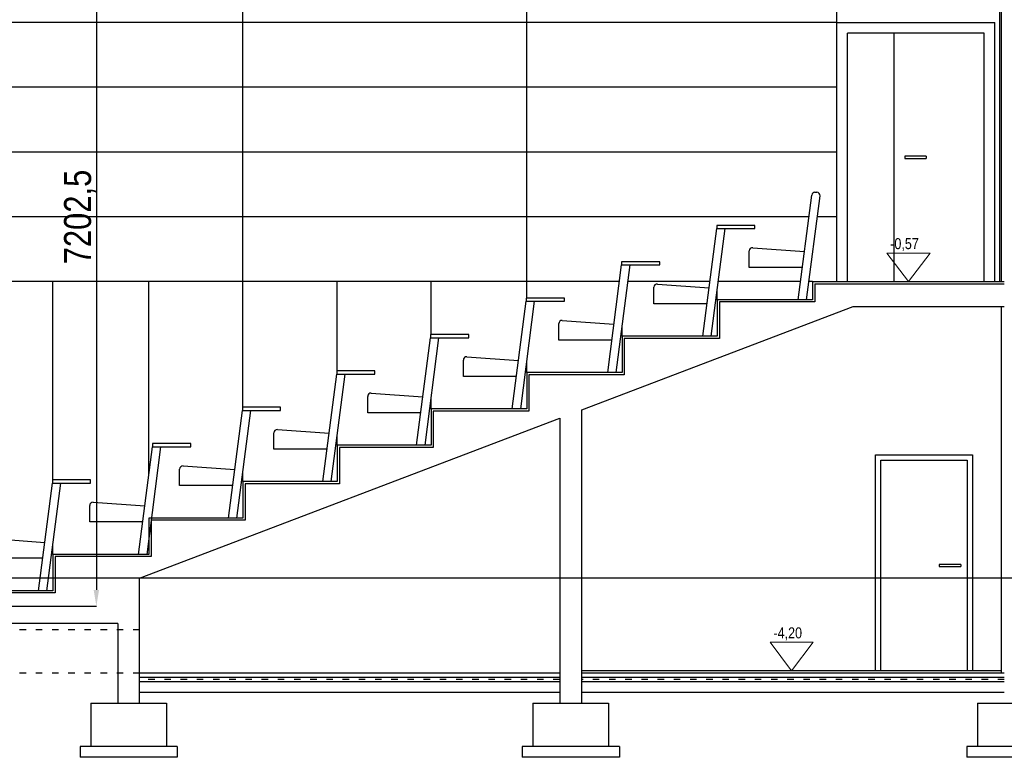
# Model space of a CAD drawing. Header units: millimetres. Extents: x -32221 to 212500, y 31663 to 93766.
# Tile 189 of 256: x 16208 to 25324, y 79939 to 86766. Entities that reach past the tile are written whole.
import ezdxf

# ---------------------------------------------------------------- set-up
doc = ezdxf.new("R2010")
doc.units = ezdxf.units.MM
doc.linetypes.add('GCAD_ISO03W100', pattern=[30, 12, -18])
for name, color, linetype in [('FLUID-N', 7, 'Continuous'), ('osie', 250, 'Continuous'), ('plyty scienne', 250, 'Continuous'), ('Sciany', 250, 'Continuous'), ('Wyposazenie', 250, 'Continuous')]:
    doc.layers.add(name, color=color, linetype=linetype)
doc.layers.add('Opisy', color=250, linetype='Continuous', lineweight=13)
doc.styles.get("Standard").update_dxf_attribs({"font": 'ARIALN.TTF'})
doc.dimstyles.new('ISO-25', dxfattribs={"dimtxt": 2.5, "dimasz": 2.5, "dimexe": 1.25, "dimexo": 0.625, "dimtad": 1, "dimtxsty": 'Standard', "dimcen": 2.5, "dimadec": 0, "dimazin": 0, "dimtfac": 1, "dimtmove": 0, "dimatfit": 3, "dimfxl": 1, "dimarcsym": 0})

# ---------------------------------------------------------------- blocks, each defined once
blk = doc.blocks.new('*D4811')
at = {"layer": 'Defpoints', "color": 0}
for p in [(17179.7, 88541.1), (13536.3, 81338.6), (16917.5, 81338.6)]:
    blk.add_point(p, dxfattribs=at)
at = {"layer": 'FLUID-N', "color": 0, "lineweight": -2}
for p, q in [((17179.1, 88541.1), (16916.3, 88541.1)), ((16917.5, 88391.1), (16917.5, 81488.6)), ((13537, 81338.6), (16918.8, 81338.6))]:
    blk.add_line(p, q, dxfattribs=at)
at = {"layer": 'FLUID-N', "color": 0}
for points in [[(16942.5, 88391.1), (16892.5, 88391.1), (16917.5, 88541.1)], [(16892.5, 81488.6), (16942.5, 81488.6), (16917.5, 81338.6)]]:
    blk.add_solid(points, dxfattribs=at)
at = {"layer": 'FLUID-N', "color": 0, "insert": (16766.6, 84939.9), "char_height": 250, "attachment_point": 5, "rotation": 90}
blk.add_mtext('7202,5', dxfattribs=at)

msp = doc.modelspace()

# ---------------------------------------------------------------- linework, layer by layer
at = {"layer": 'Opisy'}
for p, q in [((24436.48, 84341.64), (24236.801, 84606.214)), ((24236.801, 84606.214), (24636.158, 84606.214)), ((24436.48, 84341.64), (24636.158, 84606.214)), ((23355.22, 80738.64), (23155.541, 81003.214)), ((23155.541, 81003.214), (23554.898, 81003.214)), ((23355.22, 80738.64), (23554.898, 81003.214))]:
    msp.add_line(p, q, dxfattribs=at)
at = {"layer": 'osie'}
msp.add_line((41158.674, 81597.14), (9702.79, 81597.14), dxfattribs=at)
at = {"layer": 'plyty scienne'}
for p, q in [((18275.027, 86741.64), (18275.027, 87341.64)), ((20902, 86741.64), (20902, 87341.64)), ((23772.042, 86741.64), (23772.042, 87341.64)), ((23772.042, 86741.64), (12042.427, 86741.64)), ((18275.027, 86141.64), (18275.027, 86741.64)), ((20902, 86141.64), (20902, 86741.64)), ((23772.042, 86141.64), (11463.306, 86141.64)), ((18275.027, 85541.64), (18275.027, 86141.64)), ((20902, 85541.64), (20902, 86141.64)), ((23772.042, 85541.64), (11463.306, 85541.64)), ((18275.027, 84941.64), (18275.027, 85541.64)), ((20902, 84941.64), (20902, 85541.64)), ((23514.836, 84941.64), (11463.306, 84941.64)), ((18275.027, 84341.64), (18275.027, 84941.64)), ((20902, 84341.64), (20902, 84941.64)), ((23772.042, 84941.64), (23592.575, 84941.64)), ((21761.114, 84341.64), (11463.306, 84341.64)), ((16515.366, 82506.376), (16515.366, 84341.64)), ((17403.409, 82547.466), (17403.409, 84341.64)), ((18275.027, 83179.576), (18275.027, 84341.64)), ((19147.799, 83516.176), (19147.799, 84341.64)), ((20016.28, 83852.776), (20016.28, 84341.64)), ((20902, 84189.376), (20902, 84341.64)), ((22597.92, 84341.64), (21838.854, 84341.64)), ((23437.256, 84341.64), (22675.66, 84341.64)), ((23548.913, 84341.64), (23514.996, 84341.64)), ((22666.055, 84173.34), (22666.055, 84267.36)), ((21785.727, 83836.74), (21785.727, 83930.76)), ((20902, 83500.14), (20902, 83594.16)), ((20016.28, 83163.54), (20016.28, 83257.56)), ((19147.799, 82826.94), (19147.799, 82920.96)), ((18275.027, 82490.34), (18275.027, 82584.36)), ((16515.366, 81817.14), (16515.366, 81911.16))]:
    msp.add_line(p, q, dxfattribs=at)
at = {"layer": 'Sciany'}
for p, q in [((25281.449, 84341.64), (25281.449, 87941.64)), ((25298.488, 84341.64), (25298.488, 87941.64)), ((23772.042, 84341.64), (23772.042, 86741.64)), ((23772.042, 86741.64), (25237.378, 86741.64)), ((25237.378, 84341.64), (25237.378, 86741.64)), ((23872.042, 84341.64), (23872.042, 86641.64)), ((25137.378, 86641.64), (23872.042, 86641.64)), ((24302.326, 86641.64), (24302.326, 84341.64)), ((25137.378, 84341.64), (25137.378, 86641.64)), ((24601.619, 85501.64), (24401.619, 85501.64)), ((24401.619, 85501.64), (24401.619, 85481.64)), ((24401.619, 85481.64), (24601.619, 85481.64)), ((24601.619, 85501.64), (24601.619, 85481.64)), ((23548.913, 84341.64), (25324.046, 84341.64)), ((23548.913, 84341.64), (23548.913, 84173.34)), ((23568.913, 84321.64), (25324.046, 84321.64)), ((23568.913, 84321.64), (23568.913, 84153.34)), ((23548.913, 84173.34), (22666.055, 84173.34)), ((22666.055, 84173.34), (22666.055, 83836.74)), ((23568.913, 84153.34), (22686.055, 84153.34)), ((22686.055, 84153.34), (22686.055, 83816.74)), ((21411.951, 83155.643), (23923.765, 84111.64)), ((23923.765, 84111.64), (25324.12, 84111.64)), ((25298.488, 80718.64), (25298.488, 84111.64)), ((22666.055, 83836.74), (21785.727, 83836.74)), ((21785.727, 83836.74), (21785.727, 83500.14)), ((22686.055, 83816.74), (21805.727, 83816.74)), ((21805.727, 83816.74), (21805.727, 83480.14)), ((21785.727, 83500.14), (20902, 83500.14)), ((20902, 83500.14), (20902, 83163.54)), ((21805.727, 83480.14), (20922, 83480.14)), ((20922, 83480.14), (20922, 83143.54)), ((20902, 83163.54), (20016.28, 83163.54)), ((20016.28, 83163.54), (20016.28, 82826.94)), ((20922, 83143.54), (20036.28, 83143.54)), ((20036.28, 83143.54), (20036.28, 82806.94)), ((21411.951, 80438.64), (21411.951, 83155.643)), ((17317.097, 81597.14), (21207.637, 83077.881)), ((21207.637, 83077.881), (21207.637, 80438.64)), ((20016.28, 82826.94), (19147.799, 82826.94)), ((19147.799, 82826.94), (19147.799, 82490.34)), ((20036.28, 82806.94), (19167.799, 82806.94)), ((19167.799, 82806.94), (19167.799, 82470.34)), ((24130.738, 80738.64), (24130.738, 82738.64)), ((24130.738, 82738.64), (25030.738, 82738.64)), ((24180.738, 80738.64), (24180.738, 82688.64)), ((24180.738, 82688.64), (24980.738, 82688.64)), ((24980.738, 82688.64), (24980.738, 80738.64)), ((25030.738, 82738.64), (25030.738, 80738.64)), ((19147.799, 82490.34), (18275.027, 82490.34)), ((18275.027, 82490.34), (18275.027, 82153.74)), ((19167.799, 82470.34), (18295.027, 82470.34)), ((18295.027, 82470.34), (18295.027, 82133.74)), ((18275.027, 82153.74), (17403.409, 82153.74)), ((17403.409, 82153.74), (17403.409, 81817.14)), ((18295.027, 82133.74), (17423.409, 82133.74)), ((17423.409, 82133.74), (17423.409, 81797.14)), ((17403.409, 81817.14), (16515.366, 81817.14)), ((16515.366, 81817.14), (16515.366, 81480.54)), ((17423.409, 81797.14), (16535.366, 81797.14)), ((16535.366, 81797.14), (16535.366, 81460.54)), ((24921.739, 81723.64), (24721.739, 81723.64)), ((24721.739, 81723.64), (24721.739, 81703.64)), ((24721.739, 81703.64), (24921.739, 81703.64)), ((24921.739, 81723.64), (24921.739, 81703.64)), ((17317.097, 80538.64), (17317.097, 81597.14)), ((16515.366, 81480.54), (15629.081, 81480.54)), ((16535.366, 81460.54), (15649.081, 81460.54)), ((17117.097, 81178.64), (11423.593, 81178.64)), ((17117.097, 81178.64), (17117.097, 80538.64)), ((21207.637, 80718.64), (17317.097, 80718.64)), ((25298.488, 80738.64), (21411.951, 80738.64)), ((25324.046, 80718.64), (21411.951, 80718.64)), ((21207.637, 80678.64), (17317.097, 80678.64)), ((21207.637, 80638.64), (17317.097, 80638.64)), ((25324.046, 80678.64), (21411.951, 80678.64)), ((25324.046, 80638.64), (21411.951, 80638.64)), ((17117.097, 80538.64), (17117.097, 80438.64)), ((21207.637, 80538.64), (17317.097, 80538.64)), ((17317.097, 80438.64), (17317.097, 80538.64)), ((25324.046, 80538.64), (21411.951, 80538.64)), ((16867.097, 80438.64), (17567.097, 80438.64)), ((16867.097, 80438.64), (16867.097, 80038.64)), ((17117.097, 80438.64), (17317.097, 80438.64)), ((17317.097, 80438.64), (17317.097, 80438.64)), ((17567.097, 80438.64), (17567.097, 80038.64)), ((20959.794, 80438.64), (21659.794, 80438.64)), ((20959.794, 80438.64), (20959.794, 80038.64)), ((21209.794, 80438.64), (21409.794, 80438.64)), ((21659.794, 80438.64), (21659.794, 80038.64)), ((25076.277, 80438.64), (25776.277, 80438.64)), ((25076.277, 80438.64), (25076.277, 80038.64)), ((25324.046, 80438.64), (25528.509, 80438.64)), ((17667.097, 80038.64), (16767.097, 80038.64)), ((16767.097, 80038.64), (16767.097, 79938.64)), ((17667.097, 80038.64), (17667.097, 79938.64)), ((21759.794, 80038.64), (20859.794, 80038.64)), ((20859.794, 80038.64), (20859.794, 79938.64)), ((21759.794, 80038.64), (21759.794, 79938.64)), ((25876.277, 80038.64), (24976.277, 80038.64)), ((24976.277, 80038.64), (24976.277, 79938.64)), ((17667.097, 79938.64), (16767.097, 79938.64)), ((21759.794, 79938.64), (20859.794, 79938.64)), ((25876.277, 79938.64), (24976.277, 79938.64))]:
    msp.add_line(p, q, dxfattribs=at)
at = {"layer": 'Sciany', "linetype": 'GCAD_ISO03W100', "ltscale": 5}
for p, q in [((17317.097, 81118.64), (11920.635, 81118.64)), ((17317.097, 80718.64), (11520.635, 80718.64)), ((21207.637, 80658.64), (17317.097, 80658.64)), ((25324.046, 80658.64), (21411.951, 80658.64))]:
    msp.add_line(p, q, dxfattribs=at)
at = {"layer": 'Wyposazenie'}
for p, q in [((23570.627, 85169.176), (23587.867, 85169.176)), ((23415.495, 84173.34), (23540.875, 85143.023)), ((23493.234, 84173.34), (23617.619, 85135.329)), ((22532.637, 83836.74), (22661.398, 84832.576)), ((22610.376, 83836.74), (22739.138, 84832.576)), ((23014.824, 84862.576), (22661.398, 84862.576)), ((22661.398, 84862.576), (22661.398, 84832.576)), ((22661.398, 84832.576), (22739.138, 84832.576)), ((22739.138, 84832.576), (23014.824, 84832.576)), ((23014.824, 84832.576), (23014.824, 84862.576)), ((22962.47, 84473.998), (22962.47, 84626.093)), ((22994.643, 84656.015), (23473.408, 84621.237)), ((22134.496, 84525.976), (21781.07, 84525.976)), ((21781.07, 84525.976), (21781.07, 84495.976)), ((22134.496, 84495.976), (22134.496, 84525.976)), ((21652.309, 83500.14), (21781.07, 84495.976)), ((21730.048, 83500.14), (21858.809, 84495.976)), ((21781.07, 84495.976), (21858.809, 84495.976)), ((21858.809, 84495.976), (22134.496, 84495.976)), ((23454.37, 84473.998), (22962.47, 84473.998)), ((22079.612, 84137.398), (22079.612, 84289.493)), ((22111.785, 84319.415), (22590.55, 84284.637)), ((20768.581, 83163.54), (20897.342, 84159.376)), ((20846.321, 83163.54), (20975.082, 84159.376)), ((21250.768, 84189.376), (20897.342, 84189.376)), ((20897.342, 84189.376), (20897.342, 84159.376)), ((20897.342, 84159.376), (20975.082, 84159.376)), ((20975.082, 84159.376), (21250.768, 84159.376)), ((21250.768, 84159.376), (21250.768, 84189.376)), ((22571.512, 84137.398), (22079.612, 84137.398)), ((21231.457, 83982.815), (21710.222, 83948.037)), ((21199.283, 83800.798), (21199.283, 83952.893)), ((19882.861, 82826.94), (20011.622, 83822.776)), ((19960.601, 82826.94), (20089.362, 83822.776)), ((20365.048, 83852.776), (20011.622, 83852.776)), ((20011.622, 83852.776), (20011.622, 83822.776)), ((20011.622, 83822.776), (20089.362, 83822.776)), ((20089.362, 83822.776), (20365.048, 83822.776)), ((20365.048, 83822.776), (20365.048, 83852.776)), ((21691.184, 83800.798), (21199.283, 83800.798)), ((20315.556, 83464.198), (20315.556, 83616.293)), ((20347.729, 83646.215), (20826.494, 83611.437)), ((19496.567, 83516.176), (19143.142, 83516.176)), ((19143.142, 83516.176), (19143.142, 83486.176)), ((19496.567, 83486.176), (19496.567, 83516.176)), ((19014.38, 82490.34), (19143.142, 83486.176)), ((19092.12, 82490.34), (19220.881, 83486.176)), ((19143.142, 83486.176), (19220.881, 83486.176)), ((19220.881, 83486.176), (19496.567, 83486.176)), ((20807.456, 83464.198), (20315.556, 83464.198)), ((19429.836, 83127.598), (19429.836, 83279.693)), ((19462.009, 83309.615), (19940.774, 83274.837)), ((18141.608, 82153.74), (18270.369, 83149.576)), ((18219.348, 82153.74), (18348.109, 83149.576)), ((18623.795, 83179.576), (18270.369, 83179.576)), ((18270.369, 83179.576), (18270.369, 83149.576)), ((18270.369, 83149.576), (18348.109, 83149.576)), ((18348.109, 83149.576), (18623.795, 83149.576)), ((18623.795, 83149.576), (18623.795, 83179.576)), ((19921.736, 83127.598), (19429.836, 83127.598)), ((18593.529, 82973.015), (19072.293, 82938.237)), ((18561.355, 82790.998), (18561.355, 82943.093)), ((17308.978, 81817.14), (17437.739, 82812.976)), ((17386.717, 81817.14), (17515.479, 82812.976)), ((17791.165, 82842.976), (17437.739, 82842.976)), ((17437.739, 82842.976), (17437.739, 82812.976)), ((17437.739, 82812.976), (17515.479, 82812.976)), ((17515.479, 82812.976), (17791.165, 82812.976)), ((17791.165, 82812.976), (17791.165, 82842.976)), ((19053.255, 82790.998), (18561.355, 82790.998)), ((17688.583, 82454.398), (17688.583, 82606.493)), ((17720.756, 82636.415), (18199.521, 82601.637)), ((16864.135, 82506.376), (16510.709, 82506.376)), ((16510.709, 82506.376), (16510.709, 82476.376)), ((16864.135, 82476.376), (16864.135, 82506.376)), ((16381.948, 81480.54), (16510.709, 82476.376)), ((16459.687, 81480.54), (16588.448, 82476.376)), ((16510.709, 82476.376), (16588.448, 82476.376)), ((16588.448, 82476.376), (16864.135, 82476.376)), ((18180.483, 82454.398), (17688.583, 82454.398)), ((16855.953, 82117.798), (16855.953, 82269.893)), ((16888.126, 82299.815), (17366.891, 82265.037)), ((17347.853, 82117.798), (16855.953, 82117.798)), ((15961.096, 81963.215), (16439.861, 81928.437)), ((16420.823, 81781.198), (15928.922, 81781.198))]:
    msp.add_line(p, q, dxfattribs=at)
for centre, start, end in [((23570.627, 85139.176), 90, 172.6325588), ((23587.867, 85139.176), 352.6325588, 90), ((22992.47, 84626.093), 85.8452699, 180), ((22109.612, 84289.493), 85.8452699, 180), ((21229.283, 83952.893), 85.8452699, 180), ((20345.556, 83616.293), 85.8452699, 180), ((19459.836, 83279.693), 85.8452699, 180), ((18591.355, 82943.093), 85.8452699, 180), ((17718.583, 82606.493), 85.8452699, 180), ((16885.953, 82269.893), 85.8452699, 180)]:
    msp.add_arc(centre, 30, start, end, dxfattribs=at)

# ---------------------------------------------------------------- texts
at = {"layer": 'Opisy'}
for s, p in [('-0,57', (24267.767, 84642.718)), ('-4,20', (23186.507, 81039.718))]:
    msp.add_text(s, height=101.3994, dxfattribs=at).set_placement(p)

# ---------------------------------------------------------------- dimensions: what is measured, and where the dimension line sits
at = {"layer": 'FLUID-N', "color": 1}
dim = msp.add_linear_dim(base=(16917.539, 81338.64), p1=(17179.698, 88541.14, 38410.406), p2=(13536.337, 81338.64), angle=90, dimstyle='ISO-25', override={"dimtxt": 250, "dimasz": 150}, dxfattribs=at)
dim.commit()
dim.dimension.update_dxf_attribs({"geometry": '*D4811', "text_midpoint": (16766.639, 84939.89)})

doc.saveas('drawing.dxf')
